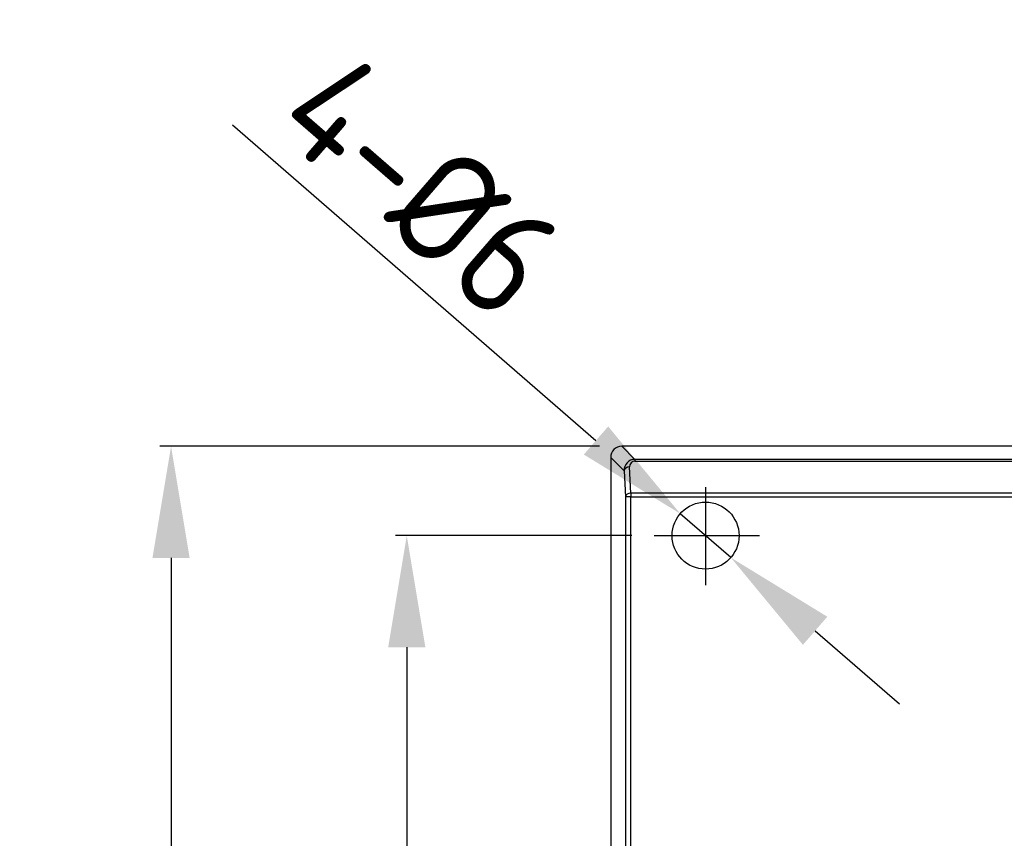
# Model space of a CAD drawing. Extents: x 2664 to 3343, y -1898 to 249.
# Tile 90 of 91: x 2924 to 3012, y 176 to 249. Entities that reach past the tile are written whole.
import ezdxf

# ---------------------------------------------------------------- set-up
doc = ezdxf.new("R2010")
doc.units = 0
doc.linetypes.add('CENTER2', pattern=[28.575000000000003, 19.05, -3.175, 3.175, -3.175])
doc.layers.get('DEFPOINTS').update_dxf_attribs({"color": 8, "linetype": 'CONTINUOUS'})
doc.layers.add('CENTER', color=1, linetype='CENTER2')
doc.layers.add('DIM', color=2, linetype='CONTINUOUS')
doc.styles.add('DIMEMSIONS', font='isocp.shx', dxfattribs={"bigfont": 'chineset.shx'})
doc.dimstyles.new('ISO-25', dxfattribs={"dimtxt": 5, "dimasz": 5, "dimexe": 1, "dimexo": 1, "dimgap": 1, "dimtad": 1, "dimtxsty": 'DIMEMSIONS', "dimcen": 0, "dimclrd": 2, "dimclre": 2, "dimclrt": 2, "dimazin": 3, "dimtfac": 1, "dimtmove": 0, "dimatfit": 3})

# ---------------------------------------------------------------- blocks, each defined once
blk = doc.blocks.new('*D7')
at = {"layer": 'DEFPOINTS', "color": 0}
for p in [(2980.536097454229, 202.7882412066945), (2958.373413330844, -27.21175879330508), (2980.536097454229, -27.21175879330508)]:
    blk.add_point(p, dxfattribs=at)
at = {"layer": 'DIM', "color": 2}
for p, q in [((2978.536097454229, 202.7882412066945), (2957.373413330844, 202.7882412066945)), ((2958.373413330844, 192.7882412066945), (2958.373413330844, -17.21175879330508)), ((2978.536097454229, -27.21175879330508), (2957.373413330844, -27.21175879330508))]:
    blk.add_line(p, q, dxfattribs=at)
for points in [[(2956.706746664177, 192.7882412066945), (2960.04007999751, 192.7882412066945), (2958.373413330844, 202.7882412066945)], [(2956.706746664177, -17.21175879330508), (2960.04007999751, -17.21175879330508), (2958.373413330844, -27.21175879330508)]]:
    blk.add_solid(points, dxfattribs=at)
at = {"layer": 'DIM', "color": 2, "insert": (2951.372429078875, 87.78824120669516), "char_height": 10, "attachment_point": 5, "rotation": 90, "style": 'DIMEMSIONS'}
blk.add_mtext('230', dxfattribs=at)
blk = doc.blocks.new('*D8')
at = {"layer": 'DEFPOINTS', "color": 0}
for p in [(2977.646593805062, 210.7882412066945), (2937.25200594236, -34.21175879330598), (2977.646593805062, -34.21175879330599)]:
    blk.add_point(p, dxfattribs=at)
at = {"layer": 'DIM', "color": 2}
for p, q in [((2975.646593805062, 210.7882412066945), (2936.25200594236, 210.7882412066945)), ((2937.25200594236, 200.7882412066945), (2937.25200594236, -24.21175879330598)), ((2975.646593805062, -34.21175879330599), (2936.25200594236, -34.21175879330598))]:
    blk.add_line(p, q, dxfattribs=at)
for points in [[(2935.585339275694, 200.7882412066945), (2938.918672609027, 200.7882412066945), (2937.25200594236, 210.7882412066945)], [(2935.585339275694, -24.21175879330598), (2938.918672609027, -24.21175879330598), (2937.25200594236, -34.21175879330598)]]:
    blk.add_solid(points, dxfattribs=at)
at = {"layer": 'DIM', "color": 2, "insert": (2930.251021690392, 88.2882412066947), "char_height": 10, "attachment_point": 5, "rotation": 90, "style": 'DIMEMSIONS'}
blk.add_mtext('245', dxfattribs=at)
blk = doc.blocks.new('*D19')
at = {"layer": 'DEFPOINTS', "color": 0}
for p in [(2982.882206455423, 204.754542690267), (2987.413722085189, 200.8219397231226)]:
    blk.add_point(p, dxfattribs=at)
at = {"layer": 'DIM', "color": 2}
for p, q in [((2942.766653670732, 239.5681800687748), (2975.329680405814, 211.3088809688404)), ((2987.413722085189, 200.8219397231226), (2982.882206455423, 204.754542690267)), ((2994.966248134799, 194.2676014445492), (3002.518774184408, 187.7132631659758))]:
    blk.add_line(p, q, dxfattribs=at)
for points in [[(2976.42207011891, 212.5676353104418), (2974.237290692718, 210.050126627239), (2982.882206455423, 204.754542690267)], [(2996.058637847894, 195.5263557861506), (2993.873858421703, 193.0088471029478), (2987.413722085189, 200.8219397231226)]]:
    blk.add_solid(points, dxfattribs=at)
at = {"layer": 'DIM', "color": 2, "insert": (2959.626058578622, 234.2054388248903), "char_height": 10, "attachment_point": 5, "rotation": 319.0474467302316, "style": 'DIMEMSIONS'}
blk.add_mtext('4-%%C6', dxfattribs=at)

msp = doc.modelspace()

# ---------------------------------------------------------------- linework, layer by layer
at = {"layer": 'CENTER'}
for p, q in [((2985.147964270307, 207.1393585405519), (2985.147964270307, 198.3652502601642)), ((2980.536097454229, 202.7882412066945), (2989.992570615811, 202.7882412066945))]:
    msp.add_line(p, q, dxfattribs=at)
at = {"layer": 'DIM'}
for p, q in [((2978.81554434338, 209.6192906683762), (2977.646593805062, 210.7882412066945)), ((3099.149334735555, 210.7882412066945), (2977.646593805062, 210.7882412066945)), ((2976.647964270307, 209.7896116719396), (2977.843046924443, 208.5945290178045)), ((2976.647964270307, 209.7896116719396), (2976.64796427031, -33.21312925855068)), ((2978.81554434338, 209.6192906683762), (2978.81554434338, 209.4641531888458)), ((3048.132144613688, 209.6192906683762), (2978.81554434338, 209.6192906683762)), ((2978.81554434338, 209.4641531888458), (3048.132144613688, 209.4641531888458)), ((2977.843046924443, 208.5945290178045), (2977.959530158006, 206.2523630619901)), ((2978.458844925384, 206.5965403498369), (2978.34236169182, 208.9387063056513)), ((2978.458844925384, 206.5965403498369), (2978.458844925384, 206.2523630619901)), ((3048.060885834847, 206.5965403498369), (2978.458844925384, 206.5965403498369)), ((2978.458844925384, 206.2523630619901), (2977.959530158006, 206.2523630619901)), ((2977.959530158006, 206.2523630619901), (2977.959530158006, 156.5991218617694)), ((2978.458844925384, 206.2523630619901), (3048.060885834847, 206.2523630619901)), ((2978.458844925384, 156.5991218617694), (2978.458844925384, 206.2523630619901))]:
    msp.add_line(p, q, dxfattribs=at)
at = {"layer": 'DIM', "ltscale": 22.78717994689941}
msp.add_circle((2985.147964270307, 202.7882412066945), 2.999999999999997, dxfattribs=at)
at = {"layer": 'DIM'}
for centre, major_axis, ratio, start_param, end_param in [((2977.649336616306, 209.7868688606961), (-0.7090462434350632, 0.7090462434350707), 0.9972646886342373, 5.499156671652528, 7.067213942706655), ((2978.843119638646, 208.5930858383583), (-0.4016597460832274, 0.9503418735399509), 0.964079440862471, 5.897592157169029, 7.465649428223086), ((2978.843119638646, 208.9372631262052), (-0.2167702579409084, 0.4869209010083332), 0.9286270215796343, 5.89117098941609, 7.459228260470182), ((2978.34236169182, 208.5945290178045), (-0.4993827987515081, -0.02483586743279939), 0.6879070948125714, 4.678190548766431, 6.211014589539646), ((2978.458844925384, 206.2523630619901), (-0.4993827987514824, -0.02483586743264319), 0.6879070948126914, 4.678190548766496, 6.211014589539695)]:
    msp.add_ellipse(centre, major_axis=major_axis, ratio=ratio, start_param=start_param, end_param=end_param, dxfattribs=at)

# ---------------------------------------------------------------- dimensions: what is measured, and where the dimension line sits
dim = msp.add_diameter_dim_2p(p1=(2987.413722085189, 200.8219397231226), p2=(2982.882206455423, 204.754542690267), text='4-%%C6', dimstyle='ISO-25', override={"dimtxt": 10, "dimasz": 10, "dimgap": 2}, dxfattribs=at)
dim.commit()
dim.dimension.update_dxf_attribs({"geometry": '*D19', "text_midpoint": (2955.038021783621, 228.9186705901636), "dimtype": 163})
for base, p1, p2, picture, middle in [((2937.25200594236, -34.21175879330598), (2977.646593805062, 210.7882412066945), (2977.646593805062, -34.21175879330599), '*D8', (2930.251021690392, 88.2882412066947)), ((2958.373413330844, -27.21175879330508), (2980.536097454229, 202.7882412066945), (2980.536097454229, -27.21175879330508), '*D7', (2951.372429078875, 87.78824120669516))]:
    dim = msp.add_linear_dim(base=base, p1=p1, p2=p2, angle=90, dimstyle='ISO-25', override={"dimtxt": 10, "dimasz": 10, "dimexo": 2, "dimgap": 2}, dxfattribs=at)
    dim.commit()
    dim.dimension.update_dxf_attribs({"geometry": picture, "text_midpoint": middle})

doc.saveas('drawing.dxf')
